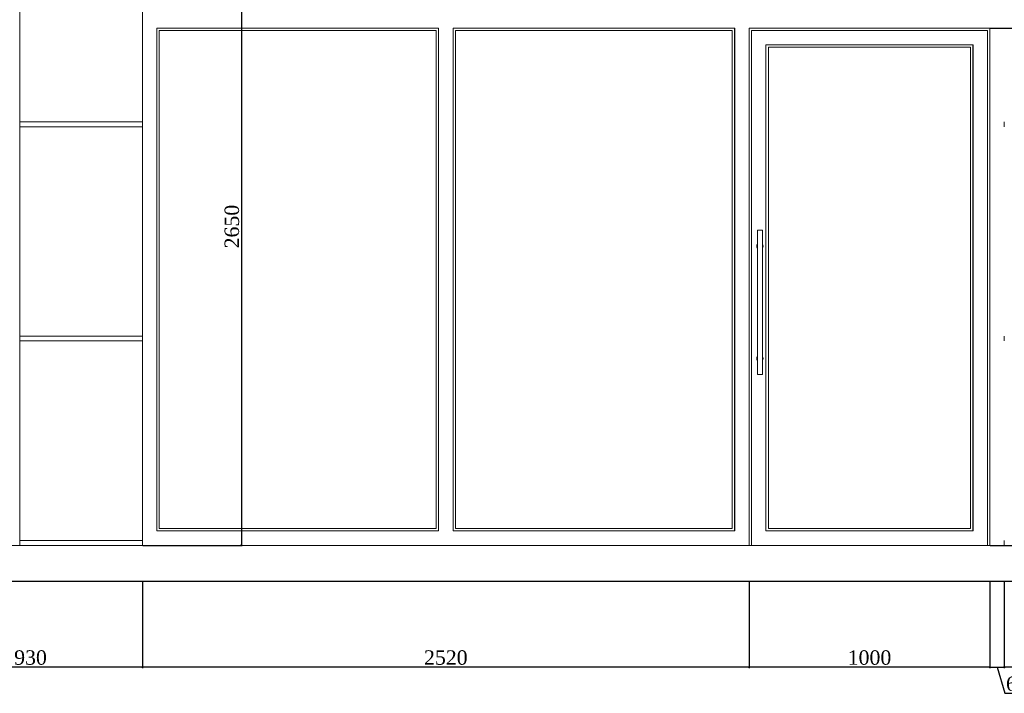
# Model space of a CAD drawing. Header units: feet. Extents: x 1854913 to 1946563, y 4620140 to 4662761.
# Tile 21 of 26: x 1937561 to 1941651, y 4620140 to 4622940. Entities that reach past the tile are written whole.
import ezdxf

# ---------------------------------------------------------------- set-up
doc = ezdxf.new("R2010")
doc.units = ezdxf.units.FT
doc.header["$MEASUREMENT"] = 0
doc.header["$PDMODE"] = 98
doc.header["$PDSIZE"] = 0.3
doc.styles.get("Standard").update_dxf_attribs({"font": 'times.ttf'})
doc.dimstyles.new('ISO-25', dxfattribs={"dimscale": 7, "dimtxt": 20, "dimasz": 2.5, "dimexe": 1.25, "dimexo": 0.625, "dimgap": 3, "dimtad": 1, "dimdec": 0, "dimtxsty": 'Standard', "dimcen": 2.5, "dimadec": 0, "dimazin": 0, "dimtfac": 1, "dimtdec": 0, "dimtmove": 0, "dimatfit": 3, "dimfxl": 1.25, "dimarcsym": 0})

# ---------------------------------------------------------------- blocks, each defined once
blk = doc.blocks.new('A$C22b4107f')
at = {"color": 0, "linetype": 'Continuous', "lineweight": 0, "extrusion": (0, 1, 0)}
for p, q in [((5732.8, -9781.2), (5732.8, -6711.2)), ((6242.8, -8021.2), (6242.8, -7151.2)), ((6302.8, -9721.2), (6302.8, -7631.2)), ((6302.8, -7631.2), (7472.8, -7631.2)), ((6312.8, -7641.2), (6312.8, -9711.2)), ((7462.8, -7641.2), (6312.8, -7641.2)), ((7462.8, -9711.2), (7462.8, -7641.2)), ((7472.8, -7631.2), (7472.8, -9721.2)), ((7532.8, -9721.2), (7532.8, -7631.2)), ((7532.8, -7631.2), (8702.8, -7631.2)), ((7542.8, -7641.2), (7542.8, -9711.2)), ((8692.8, -7641.2), (7542.8, -7641.2)), ((8692.8, -9711.2), (8692.8, -7641.2)), ((8702.8, -7631.2), (8702.8, -9721.2)), ((8762.8, -9781.2), (8762.8, -7631.2)), ((8762.8, -7631.2), (9762.8, -7631.2)), ((9752.8, -7641.2), (8772.8, -7641.2)), ((8772.8, -7641.2), (8772.8, -9781.2)), ((9752.8, -9781.2), (9752.8, -7641.2)), ((9762.8, -7631.2), (9762.8, -9781.2)), ((8832.8, -9721.2), (8832.8, -7701.2)), ((8832.8, -7701.2), (9692.8, -7701.2)), ((8842.8, -7711.2), (8842.8, -9711.2)), ((9682.8, -7711.2), (8842.8, -7711.2)), ((9682.8, -9711.2), (9682.8, -7711.2)), ((9692.8, -7701.2), (9692.8, -9721.2)), ((5732.8, -8021.2), (6242.8, -8021.2)), ((6242.8, -8041.2), (5732.8, -8041.2)), ((6242.8, -8021.2), (6242.8, -8041.2)), ((6242.8, -8021.2), (6242.8, -8041.2)), ((6242.8, -8911.2), (6242.8, -8041.2)), ((8797.8, -9070.6), (8797.8, -8471.9)), ((8798.4, -8471.2), (8817.1, -8471.2)), ((8817.8, -9070.6), (8817.8, -8471.9)), ((5732.8, -8911.2), (6242.8, -8911.2)), ((6242.8, -8911.2), (6242.8, -8931.2)), ((6242.8, -8911.2), (6242.8, -8931.2)), ((6242.8, -8931.2), (5732.8, -8931.2)), ((6242.8, -9761.2), (6242.8, -8931.2)), ((8798.4, -9071.2), (8817.1, -9071.2)), ((7472.8, -9721.2), (6302.8, -9721.2)), ((6312.8, -9711.2), (7462.8, -9711.2)), ((8702.8, -9721.2), (7532.8, -9721.2)), ((7542.8, -9711.2), (8692.8, -9711.2)), ((9692.8, -9721.2), (8832.8, -9721.2)), ((8842.8, -9711.2), (9682.8, -9711.2)), ((5732.8, -9761.2), (6242.8, -9761.2)), ((6242.8, -9761.2), (6242.8, -9781.2)), ((6242.8, -9761.2), (6242.8, -9781.2)), ((-2923, -9781.2), (13867.9, -9781.2)), ((13867.9, -9931.2), (-2873, -9931.2))]:
    blk.add_line(p, q, dxfattribs=at)
at = {"lineweight": 30}
blk.add_lwpolyline([(14367.9, -9931.2), (-5132.1, -9931.2)], dxfattribs=at)
at = {"color": 0, "linetype": 'Continuous', "lineweight": 0, "extrusion": (0, 0, -1)}
for centre, radius, start, end in [((-8798.4, -8471.9), 0.667, 360, 90), ((-8817.1, -8471.9), 0.667, 90, 180), ((-8807.8, -9004.6), 13.3, 318.5904, 41.4096), ((-8807.8, -9004.6), 13.3, 138.5904, 180), ((-8807.8, -9004.6), 13.3, 180, 221.4096), ((-8798.4, -9070.6), 0.667, 270, 0), ((-8817.1, -9070.6), 0.667, 180, 270)]:
    blk.add_arc(centre, radius, start, end, dxfattribs=at)
at = {"color": 0, "linetype": 'Continuous', "lineweight": 0}
for start, end in [(138.5904, 221.4096), (360, 41.4096), (318.5904, 0)]:
    blk.add_arc((8807.8, -8537.9), 13.3, start, end, dxfattribs=at)
blk = doc.blocks.new('_DotSmall')
at = {"color": 0, "linetype": 'ByBlock', "lineweight": 40, "const_width": 0.5}
blk.add_lwpolyline([(-0.0625, 0, 1), (0.0625, 0, 1)], format="xyb", close=True, dxfattribs=at)
blk = doc.blocks.new('*D5629')
at = {"color": 0, "lineweight": -2, "transparency": 16777216}
for p, q in [((1941651, 4620602.9), (1941651, 4620244.9)), ((1942141, 4620602.9), (1942141, 4620244.9)), ((1942141, 4620248.6), (1941651, 4620248.6))]:
    blk.add_line(p, q, dxfattribs=at)
at = {"layer": 'Defpoints', "color": 0, "lineweight": 5, "transparency": 16777216}
for p in [(1941651, 4620604.7), (1942141, 4620604.7), (1941651, 4620248.6)]:
    blk.add_point(p, dxfattribs=at)
at = {"color": 0, "lineweight": -2, "transparency": 16777216, "xscale": 15, "yscale": 15, "zscale": 15, "rotation": 180}
blk.add_blockref('_DotSmall', (1941651, 4620248.6), dxfattribs=at)
at = {"color": 0, "lineweight": -2, "transparency": 16777216, "xscale": 15, "yscale": 15, "zscale": 15}
blk.add_blockref('_DotSmall', (1942141, 4620248.6), dxfattribs=at)
at = {"color": 0, "lineweight": 5, "transparency": 16777216, "insert": (1941896, 4620288.2), "char_height": 60, "attachment_point": 5}
blk.add_mtext('490', dxfattribs=at)
blk = doc.blocks.new('*D5630')
at = {"color": 0, "lineweight": -2, "transparency": 16777216}
for p, q in [((1937141, 4620602.9), (1937141, 4620244.9)), ((1938071, 4620602.9), (1938071, 4620244.9)), ((1938071, 4620248.6), (1937141, 4620248.6))]:
    blk.add_line(p, q, dxfattribs=at)
at = {"layer": 'Defpoints', "color": 0, "lineweight": 5, "transparency": 16777216}
for p in [(1937141, 4620604.7), (1938071, 4620604.7), (1937141, 4620248.6)]:
    blk.add_point(p, dxfattribs=at)
at = {"color": 0, "lineweight": -2, "transparency": 16777216, "xscale": 15, "yscale": 15, "zscale": 15, "rotation": 180}
blk.add_blockref('_DotSmall', (1937141, 4620248.6), dxfattribs=at)
at = {"color": 0, "lineweight": -2, "transparency": 16777216, "xscale": 15, "yscale": 15, "zscale": 15}
blk.add_blockref('_DotSmall', (1938071, 4620248.6), dxfattribs=at)
at = {"color": 0, "lineweight": 5, "transparency": 16777216, "insert": (1937606, 4620288.2), "char_height": 60, "attachment_point": 5}
blk.add_mtext('930', dxfattribs=at)
blk = doc.blocks.new('*D5638')
at = {"color": 0, "lineweight": -2, "transparency": 16777216}
for p, q in [((1940591, 4620602.9), (1940591, 4620244.9)), ((1941591, 4620602.9), (1941591, 4620244.9)), ((1941591, 4620248.6), (1940591, 4620248.6))]:
    blk.add_line(p, q, dxfattribs=at)
at = {"layer": 'Defpoints', "color": 0, "lineweight": 5, "transparency": 16777216}
for p in [(1940591, 4620604.7), (1941591, 4620604.7), (1940591, 4620248.6)]:
    blk.add_point(p, dxfattribs=at)
at = {"color": 0, "lineweight": -2, "transparency": 16777216, "xscale": 15, "yscale": 15, "zscale": 15, "rotation": 180}
blk.add_blockref('_DotSmall', (1940591, 4620248.6), dxfattribs=at)
at = {"color": 0, "lineweight": -2, "transparency": 16777216, "xscale": 15, "yscale": 15, "zscale": 15}
blk.add_blockref('_DotSmall', (1941591, 4620248.6), dxfattribs=at)
at = {"color": 0, "lineweight": 5, "transparency": 16777216, "insert": (1941091, 4620288.1), "char_height": 60, "attachment_point": 5}
blk.add_mtext('1000', dxfattribs=at)
blk = doc.blocks.new('*D5639')
at = {"color": 0, "lineweight": -2, "transparency": 16777216}
for p, q in [((1941591, 4620602.9), (1941591, 4620244.9)), ((1941651, 4620602.9), (1941651, 4620244.9)), ((1941591, 4620248.6), (1941651, 4620248.6)), ((1941621, 4620248.6), (1941653.6, 4620139.8)), ((1941653.6, 4620139.8), (1941753.2, 4620139.8))]:
    blk.add_line(p, q, dxfattribs=at)
at = {"layer": 'Defpoints', "color": 0, "lineweight": 5, "transparency": 16777216}
for p in [(1941591, 4620604.7), (1941651, 4620604.7), (1941651, 4620248.6)]:
    blk.add_point(p, dxfattribs=at)
at = {"color": 0, "lineweight": -2, "transparency": 16777216, "xscale": 15, "yscale": 15, "zscale": 15, "rotation": 180}
blk.add_blockref('_DotSmall', (1941591, 4620248.6), dxfattribs=at)
at = {"color": 0, "lineweight": -2, "transparency": 16777216, "xscale": 15, "yscale": 15, "zscale": 15}
blk.add_blockref('_DotSmall', (1941651, 4620248.6), dxfattribs=at)
at = {"color": 0, "lineweight": 5, "transparency": 16777216, "insert": (1941703.4, 4620179.3), "char_height": 60, "attachment_point": 5}
blk.add_mtext('60', dxfattribs=at)
blk = doc.blocks.new('*D5640')
at = {"color": 0, "lineweight": -2, "transparency": 16777216}
for p, q in [((1938071, 4620602.9), (1938071, 4620244.9)), ((1940591, 4620602.9), (1940591, 4620244.9)), ((1940591, 4620248.6), (1938071, 4620248.6))]:
    blk.add_line(p, q, dxfattribs=at)
at = {"layer": 'Defpoints', "color": 0, "lineweight": 5, "transparency": 16777216}
for p in [(1938071, 4620604.7), (1940591, 4620604.7), (1938071, 4620248.6)]:
    blk.add_point(p, dxfattribs=at)
at = {"color": 0, "lineweight": -2, "transparency": 16777216, "xscale": 15, "yscale": 15, "zscale": 15, "rotation": 180}
blk.add_blockref('_DotSmall', (1938071, 4620248.6), dxfattribs=at)
at = {"color": 0, "lineweight": -2, "transparency": 16777216, "xscale": 15, "yscale": 15, "zscale": 15}
blk.add_blockref('_DotSmall', (1940591, 4620248.6), dxfattribs=at)
at = {"color": 0, "lineweight": 5, "transparency": 16777216, "insert": (1939331, 4620288.1), "char_height": 60, "attachment_point": 5}
blk.add_mtext('2520', dxfattribs=at)
blk = doc.blocks.new('*D5666')
at = {"color": 0, "lineweight": -2, "transparency": 16777216}
for p, q in [((1941592.8, 4622904.7), (1941886.2, 4622904.7)), ((1941882.4, 4622904.7), (1941882.4, 4620754.7)), ((1941592.8, 4620754.7), (1941886.2, 4620754.7))]:
    blk.add_line(p, q, dxfattribs=at)
at = {"layer": 'Defpoints', "color": 0, "lineweight": 5, "transparency": 16777216}
for p in [(1941591, 4622904.7), (1941591, 4620754.7), (1941882.4, 4620754.7)]:
    blk.add_point(p, dxfattribs=at)
at = {"color": 0, "lineweight": -2, "transparency": 16777216, "xscale": 15, "yscale": 15, "zscale": 15}
for p, rotation in [((1941882.4, 4622904.7), 90), ((1941882.4, 4620754.7), 270)]:
    blk.add_blockref('_DotSmall', p, dxfattribs=dict(at, rotation=rotation))
at = {"color": 0, "lineweight": 5, "transparency": 16777216, "insert": (1941842.9, 4621829.7), "char_height": 60, "attachment_point": 5, "rotation": 90}
blk.add_mtext('2150', dxfattribs=at)
blk = doc.blocks.new('*D5667')
at = {"color": 0, "lineweight": -2, "transparency": 16777216}
for p, q in [((1941652.8, 4623404.7), (1941886.2, 4623404.7)), ((1941882.4, 4622904.7), (1941882.4, 4623404.7)), ((1941592.8, 4622904.7), (1941886.2, 4622904.7))]:
    blk.add_line(p, q, dxfattribs=at)
at = {"layer": 'Defpoints', "color": 0, "lineweight": 5, "transparency": 16777216}
for p in [(1941651, 4623404.7), (1941882.4, 4623404.7), (1941591, 4622904.7)]:
    blk.add_point(p, dxfattribs=at)
at = {"color": 0, "lineweight": -2, "transparency": 16777216, "xscale": 15, "yscale": 15, "zscale": 15}
for p, rotation in [((1941882.4, 4623404.7), 90), ((1941882.4, 4622904.7), 270)]:
    blk.add_blockref('_DotSmall', p, dxfattribs=dict(at, rotation=rotation))
at = {"color": 0, "lineweight": 5, "transparency": 16777216, "insert": (1941842.9, 4623154.7), "char_height": 60, "attachment_point": 5, "rotation": 90}
blk.add_mtext('500', dxfattribs=at)
blk = doc.blocks.new('*D5668')
at = {"color": 0, "lineweight": -2, "transparency": 16777216}
for p, q in [((1938072.8, 4623404.7), (1938485.7, 4623404.7)), ((1938482, 4623404.7), (1938482, 4620754.7)), ((1938072.8, 4620754.7), (1938485.7, 4620754.7))]:
    blk.add_line(p, q, dxfattribs=at)
at = {"layer": 'Defpoints', "color": 0, "lineweight": 5, "transparency": 16777216}
for p in [(1938071, 4623404.7), (1938071, 4620754.7), (1938482, 4620754.7)]:
    blk.add_point(p, dxfattribs=at)
at = {"color": 0, "lineweight": -2, "transparency": 16777216, "xscale": 15, "yscale": 15, "zscale": 15}
for p, rotation in [((1938482, 4623404.7), 90), ((1938482, 4620754.7), 270)]:
    blk.add_blockref('_DotSmall', p, dxfattribs=dict(at, rotation=rotation))
at = {"color": 0, "lineweight": 5, "transparency": 16777216, "insert": (1938442.4, 4622079.7), "char_height": 60, "attachment_point": 5, "rotation": 90}
blk.add_mtext('2650', dxfattribs=at)
blk = doc.blocks.new('A$C25D36366')
at = {"color": 0, "linetype": 'Continuous', "lineweight": 0, "extrusion": (0, 1, 0)}
for p, q in [((-52131.2, 4378.4), (-52131.2, 7448.4)), ((-51621.2, 6138.4), (-51621.2, 7008.4)), ((-51561.2, 4438.4), (-51561.2, 6528.4)), ((-51561.2, 6528.4), (-50391.2, 6528.4)), ((-51551.2, 6518.4), (-51551.2, 4448.4)), ((-50401.2, 6518.4), (-51551.2, 6518.4)), ((-50401.2, 4448.4), (-50401.2, 6518.4)), ((-50391.2, 6528.4), (-50391.2, 4438.4)), ((-50331.2, 4438.4), (-50331.2, 6528.4)), ((-50331.2, 6528.4), (-49161.2, 6528.4)), ((-50321.2, 6518.4), (-50321.2, 4448.4)), ((-49171.2, 6518.4), (-50321.2, 6518.4)), ((-49171.2, 4448.4), (-49171.2, 6518.4)), ((-49161.2, 6528.4), (-49161.2, 4438.4)), ((-49101.2, 4378.4), (-49101.2, 6528.4)), ((-49101.2, 6528.4), (-48101.2, 6528.4)), ((-48111.2, 6518.4), (-49091.2, 6518.4)), ((-49091.2, 6518.4), (-49091.2, 4378.4)), ((-48111.2, 4378.4), (-48111.2, 6518.4)), ((-48101.2, 6528.4), (-48101.2, 4378.4)), ((-49031.2, 4438.4), (-49031.2, 6458.4)), ((-49031.2, 6458.4), (-48171.2, 6458.4)), ((-49021.2, 6448.4), (-49021.2, 4448.4)), ((-48181.2, 6448.4), (-49021.2, 6448.4)), ((-48181.2, 4448.4), (-48181.2, 6448.4)), ((-48171.2, 6458.4), (-48171.2, 4438.4)), ((-52131.2, 6138.4), (-51621.2, 6138.4)), ((-51621.2, 6138.4), (-51621.2, 6118.4)), ((-51621.2, 6138.4), (-51621.2, 6118.4)), ((-48041.2, 6118.4), (-48041.2, 6138.4)), ((-51621.2, 6118.4), (-52131.2, 6118.4)), ((-51621.2, 5248.4), (-51621.2, 6118.4)), ((-49066.2, 5089.1), (-49066.2, 5687.7)), ((-49065.5, 5688.4), (-49046.8, 5688.4)), ((-49046.2, 5089.1), (-49046.2, 5687.7)), ((-52131.2, 5248.4), (-51621.2, 5248.4)), ((-51621.2, 5248.4), (-51621.2, 5228.4)), ((-51621.2, 5248.4), (-51621.2, 5228.4)), ((-48041.2, 5228.4), (-48041.2, 5248.4)), ((-51621.2, 5228.4), (-52131.2, 5228.4)), ((-51621.2, 4398.4), (-51621.2, 5228.4)), ((-49065.5, 5088.4), (-49046.8, 5088.4)), ((-50391.2, 4438.4), (-51561.2, 4438.4)), ((-51551.2, 4448.4), (-50401.2, 4448.4)), ((-49161.2, 4438.4), (-50331.2, 4438.4)), ((-50321.2, 4448.4), (-49171.2, 4448.4)), ((-48171.2, 4438.4), (-49031.2, 4438.4)), ((-49021.2, 4448.4), (-48181.2, 4448.4)), ((-60786.9, 4378.4), (-43996.1, 4378.4)), ((-52131.2, 4398.4), (-51621.2, 4398.4)), ((-51621.2, 4398.4), (-51621.2, 4378.4)), ((-51621.2, 4398.4), (-51621.2, 4378.4)), ((-48041.2, 4378.4), (-48041.2, 4398.4)), ((-43996.1, 4228.4), (-60736.9, 4228.4))]:
    blk.add_line(p, q, dxfattribs=at)
at = {"lineweight": 30}
blk.add_lwpolyline([(-43496.1, 4228.4), (-62996.1, 4228.4)], dxfattribs=at)
at = {"color": 0, "linetype": 'Continuous', "lineweight": 0, "extrusion": (0, 0, -1)}
for centre, radius, start, end in [((49065.5, 5687.7), 0.667, 360, 90), ((49046.8, 5687.7), 0.667, 90, 180), ((49056.2, 5155.1), 13.3, 318.5904, 41.4096), ((49056.2, 5155.1), 13.3, 138.5904, 180), ((49056.2, 5155.1), 13.3, 180, 221.4096), ((49065.5, 5089.1), 0.667, 270, 0), ((49046.8, 5089.1), 0.667, 180, 270)]:
    blk.add_arc(centre, radius, start, end, dxfattribs=at)
at = {"color": 0, "linetype": 'Continuous', "lineweight": 0}
for start, end in [(138.5904, 221.4096), (360, 41.4096), (318.5904, 0)]:
    blk.add_arc((-49056.2, 5621.7), 13.3, start, end, dxfattribs=at)

msp = doc.modelspace()

# ---------------------------------------------------------------- block references
for name, p in [('A$C22b4107f', (1931828.2, 4630536)), ('A$C25D36366', (1989692.1, 4616376.4))]:
    msp.add_blockref(name, p)

# ---------------------------------------------------------------- dimensions: what is measured, and where the dimension line sits
at = {"color": 5, "lineweight": 5}
for base, p1, p2, picture, middle in [((1938482, 4620754.7), (1938071, 4623404.7), (1938071, 4620754.7), '*D5668', (1938442.4, 4622079.7)), ((1941882.4, 4623404.7), (1941591, 4622904.7), (1941651, 4623404.7), '*D5667', (1941842.9, 4623154.7)), ((1941882.4, 4620754.7), (1941591, 4622904.7), (1941591, 4620754.7), '*D5666', (1941842.9, 4621829.7))]:
    dim = msp.add_linear_dim(base=base, p1=p1, p2=p2, angle=90, dimstyle='ISO-25', override={"dimscale": 3, "dimasz": 5, "dimblk1": 'DotSmall', "dimblk2": 'DotSmall', "dimsah": 1, "dimtmove": 1}, dxfattribs=at)
    dim.commit()
    dim.dimension.update_dxf_attribs({"geometry": picture, "text_midpoint": middle})
for base, p1, p2, picture, middle in [((1937141, 4620248.6), (1938071, 4620604.7), (1937141, 4620604.7), '*D5630', (1937606, 4620288.2)), ((1938071, 4620248.6), (1940591, 4620604.7), (1938071, 4620604.7), '*D5640', (1939331, 4620288.1)), ((1940591, 4620248.6), (1941591, 4620604.7), (1940591, 4620604.7), '*D5638', (1941091, 4620288.1)), ((1941651, 4620248.6), (1941591, 4620604.7), (1941651, 4620604.7), '*D5639', (1941662.6, 4620179.3)), ((1941651, 4620248.6), (1942141, 4620604.7), (1941651, 4620604.7), '*D5629', (1941896, 4620288.2))]:
    dim = msp.add_linear_dim(base=base, p1=p1, p2=p2, dimstyle='ISO-25', override={"dimscale": 3, "dimasz": 5, "dimblk1": 'DotSmall', "dimblk2": 'DotSmall', "dimsah": 1, "dimtmove": 1}, dxfattribs=at)
    dim.commit()
    dim.dimension.update_dxf_attribs({"geometry": picture, "text_midpoint": middle})

doc.saveas('drawing.dxf')
